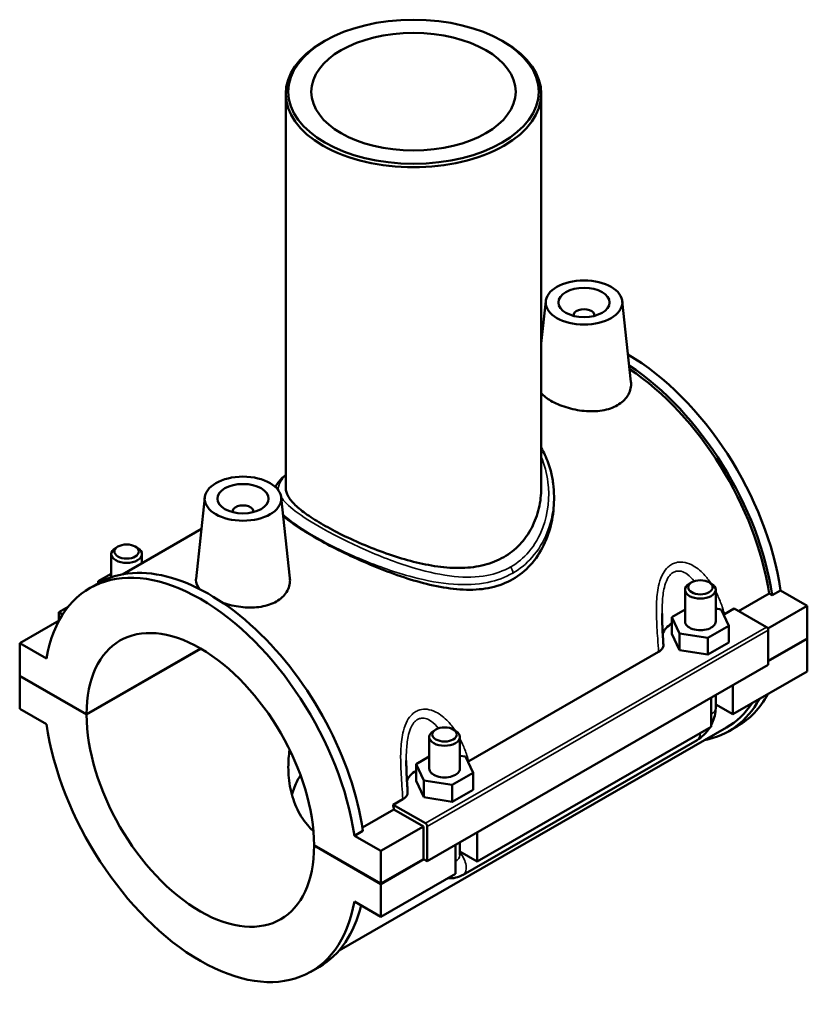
# Model space of a CAD drawing. Header units: millimetres. Extents: x 0 to 1084, y -37 to 1074.
# Tile 5 of 5: x 929 to 1084, y 881 to 1074. Entities that reach past the tile are written whole.
import ezdxf

# ---------------------------------------------------------------- set-up
doc = ezdxf.new("R2010")
doc.units = ezdxf.units.MM
doc.layers.add('Visible (ANSI)', color=7, linetype='Continuous', lineweight=50)
doc.layers.add('Visible Narrow (ANSI)', color=7, linetype='Continuous', lineweight=35)

msp = doc.modelspace()

# ---------------------------------------------------------------- linework, layer by layer
at = {"layer": 'Visible (ANSI)'}
for p, q in [((989.04, 1069.798), (988.685, 1069.592)), ((1023.822, 1069.798), (1024.176, 1069.592)), ((981.431, 1059.452), (981.431, 982.202)), ((1031.431, 1059.452), (1031.431, 982.202)), ((1032.32, 1018.848), (1031.431, 1010.55)), ((1047.292, 1018.848), (1048.989, 1003.016)), ((1037.806, 1016.129), (1037.806, 1015.943)), ((1041.806, 1016.129), (1041.806, 1015.943)), ((979.479, 982.605), (979.322, 982.515)), ((965.57, 980.408), (963.861, 964.475)), ((980.541, 980.408), (982.239, 964.577)), ((1033.931, 980.591), (1033.931, 979.978)), ((971.055, 977.503), (971.055, 977.69)), ((975.055, 977.503), (975.055, 977.69)), ((964.905, 974.213), (949.451, 965.313)), ((948.583, 970.768), (948.157, 970.52)), ((951.99, 970.768), (952.416, 970.52)), ((947.287, 964.74), (947.287, 969.304)), ((953.287, 967.522), (953.287, 969.304)), ((944.71, 963.971), (947.287, 965.455)), ((943.078, 962.625), (944.747, 963.586)), ((944.71, 963.564), (944.71, 963.971)), ((944.859, 963.65), (944.71, 963.971)), ((1060.871, 963.764), (1060.446, 963.517)), ((1064.279, 963.764), (1064.705, 963.517)), ((1059.575, 956.107), (1059.575, 962.3)), ((1065.575, 956.107), (1065.575, 962.3)), ((1070.048, 958.143), (1076.013, 961.578)), ((1076.624, 961.226), (1076.013, 961.578)), ((1078.293, 962.187), (1076.624, 961.226)), ((1078.293, 962.187), (1083.505, 959.186)), ((938.818, 958.937), (936.993, 957.886)), ((1066.658, 958.458), (1065.575, 958.625)), ((1067.293, 957.538), (1069.196, 958.634)), ((1069.196, 958.634), (1075.515, 954.995)), ((1083.505, 959.186), (1075.766, 954.729)), ((1083.505, 959.186), (1083.505, 952.788)), ((936.993, 957.886), (937.752, 957.449)), ((936.993, 956.254), (936.993, 957.886)), ((1059.575, 958.451), (1056.998, 956.967)), ((1056.998, 956.967), (1058.493, 953.756)), ((1056.998, 953.697), (1056.998, 956.967)), ((1068.152, 955.246), (1066.658, 958.458)), ((937.072, 956.3), (929.356, 951.856)), ((1064.069, 952.895), (1068.152, 955.246)), ((1068.152, 951.976), (1068.152, 955.246)), ((1056.998, 953.697), (1058.493, 950.486)), ((1058.493, 950.486), (1058.493, 953.756)), ((1058.493, 953.756), (1064.069, 952.895)), ((1064.069, 949.625), (1064.069, 952.895)), ((1075.869, 954.382), (1075.869, 947.576)), ((1075.869, 948.391), (1083.505, 952.788)), ((1083.434, 952.748), (1083.505, 952.707)), ((934.568, 948.855), (929.356, 951.856)), ((929.356, 951.856), (929.356, 945.459)), ((1064.069, 949.625), (1068.152, 951.976)), ((1083.505, 952.707), (1075.869, 948.309)), ((1083.505, 952.707), (1083.505, 946.309)), ((942.438, 937.926), (964.762, 950.782)), ((964.833, 950.741), (942.438, 937.844)), ((1017.23, 928.709), (1054.411, 950.12)), ((1058.493, 950.486), (1064.069, 949.625)), ((1075.869, 947.576), (1009.118, 909.137)), ((929.356, 945.459), (942.438, 937.926)), ((929.356, 945.377), (929.427, 945.418)), ((929.356, 945.377), (929.356, 938.98)), ((942.438, 937.844), (929.356, 945.377)), ((1083.505, 946.309), (1068.939, 937.921)), ((1068.939, 943.586), (1068.939, 937.921)), ((1065.575, 939.143), (1065.575, 941.649)), ((1064.696, 935.478), (1064.696, 941.143)), ((1068.939, 937.921), (1065.575, 939.858)), ((929.356, 938.98), (934.568, 935.978)), ((1064.696, 935.478), (1018.876, 909.092)), ((1068.114, 934.58), (1069.783, 935.541)), ((1067.69, 935.317), (991.869, 891.654)), ((1009.512, 933.47), (1009.512, 927.277)), ((1010.808, 934.934), (1010.382, 934.687)), ((1014.216, 934.934), (1014.641, 934.687)), ((1015.512, 933.47), (1015.512, 927.277)), ((1016.13, 906.483), (1061.951, 932.869)), ((1009.512, 929.622), (1006.935, 928.138)), ((1016.594, 929.628), (1015.512, 929.795)), ((1018.089, 926.417), (1016.594, 929.628)), ((1006.935, 928.138), (1008.429, 924.926)), ((1006.935, 924.868), (1006.935, 928.138)), ((1014.006, 924.066), (1018.089, 926.417)), ((1018.089, 923.147), (1018.089, 926.417)), ((1006.935, 924.868), (1008.429, 921.656)), ((1008.429, 921.656), (1008.429, 924.926)), ((1008.429, 924.926), (1014.006, 924.066)), ((1014.006, 920.796), (1014.006, 924.066)), ((1014.006, 920.796), (1018.089, 923.147)), ((1002.445, 920.195), (1004.347, 921.29)), ((1008.764, 916.556), (1002.445, 920.195)), ((1008.429, 921.656), (1014.006, 920.796)), ((996.425, 915.747), (1002.587, 919.295)), ((1008.411, 915.942), (1002.587, 919.295)), ((996.523, 915.099), (994.855, 914.138)), ((1008.411, 915.942), (1000.067, 911.137)), ((1008.411, 909.544), (1008.411, 915.942)), ((1009.118, 909.137), (1009.118, 915.943)), ((1018.876, 914.756), (1018.876, 909.092)), ((986.985, 912.273), (1000.067, 904.739)), ((1000.067, 911.137), (994.855, 914.138)), ((1014.633, 906.649), (1014.633, 912.313)), ((1015.512, 912.819), (1015.512, 910.313)), ((986.985, 912.191), (987.056, 912.232)), ((1000.067, 904.658), (986.985, 912.191)), ((1000.067, 904.739), (1000.067, 911.137)), ((1018.876, 909.092), (1015.512, 911.029)), ((1000.067, 904.739), (1008.411, 909.544)), ((1008.482, 909.503), (1000.067, 904.658)), ((1008.411, 909.544), (1009.118, 909.137)), ((1014.633, 906.649), (1000.067, 898.26)), ((1000.067, 898.26), (1000.067, 904.658)), ((994.855, 901.262), (1000.067, 898.26)), ((986.345, 887.492), (988.013, 888.453))]:
    msp.add_line(p, q, dxfattribs=at)
for centre, major_axis in [((1006.431, 1059.86), (-24.5, 0)), ((1006.431, 1059.86), (-20, 0)), ((1039.806, 1018.582), (-7.5, 0)), ((1039.806, 1018.582), (-5, 0)), ((973.055, 980.142), (-7.5, 0)), ((973.055, 980.142), (-5, 0)), ((950.287, 969.794), (-2.4, 0)), ((1062.575, 962.79), (-2.4, 0)), ((1012.512, 933.961), (-2.4, 0))]:
    msp.add_ellipse(centre, major_axis=major_axis, ratio=0.5758617, dxfattribs=at)
for centre, major_axis, ratio, start_param, end_param in [((1006.431, 1059.452), (-25, 0), 0.5758617, 5.5016397, 10.2063236), ((1039.806, 1016.129), (-2, 0), 0.5758617, 2.9729035, 6.4518745), ((1048.15, 973.107), (-21.633, 37.566), 0.5780931, 6.068616, 6.0766304), ((1046.481, 972.146), (-21.633, 37.566), 0.5780931, 6.0083532, 6.0129531), ((1046.481, 972.146), (-21.209, 36.83), 0.5780931, 6.022855, 6.0242616), ((1048.15, 973.107), (-21.633, 37.566), 0.5780931, 4.1115997, 5.4911557), ((1046.481, 972.146), (21.633, -37.566), 0.5780931, 0.9700071, 2.2875752), ((1046.481, 972.146), (-21.209, 36.83), 0.5780931, 4.1152957, 5.4250721), ((973.055, 977.69), (-2, 0), 0.5758617, 2.9729035, 6.4518745), ((950.287, 969.304), (3, 0), 0.5758617, 2.360047, 7.0647309), ((964.712, 925.058), (-21.633, 37.566), 0.5780931, 4.1115997, 6.887842), ((966.38, 926.019), (-21.633, 37.566), 0.5780931, 4.1115997, 6.2831853), ((1062.575, 962.3), (-3, 0), 0.5758617, 5.5016397, 10.2063236), ((964.712, 925.058), (-15.72, 27.297), 0.5780931, 3.9305118, 7.0689299), ((1062.575, 952.837), (-7.5, 0), 0.5758617, 5.5507827, 6.0898836), ((1062.575, 956.107), (-3, 0), 0.5758617, 0, 3.1415927), ((1075.515, 954.586), (-0.25, 0.433), 0.5780931, 3.9289245, 5.4997209), ((1048.15, 973.107), (21.633, -37.566), 0.5780931, 0, 0.3401581), ((1046.481, 972.146), (21.633, -37.566), 0.5780931, 6.0848308, 6.6233434), ((1046.481, 972.146), (21.209, -36.83), 0.5780931, 0, 0.278183), ((964.712, 925.058), (15.72, -27.297), 0.5780931, 3.9305118, 7.0689299), ((964.712, 925.058), (21.633, -37.566), 0.5780931, 4.1115997, 6.887842), ((1012.512, 933.47), (-3, 0), 0.5758617, 5.5016397, 10.2063236), ((1012.512, 924.007), (-7.5, 0), 0.5758617, 5.5507827, 6.0898836), ((1012.512, 927.277), (-3, 0), 0.5758617, 0, 3.1415927), ((973.055, 929.863), (-21.209, 36.83), 0.5780931, 4.1152957, 4.1392963), ((1008.764, 916.147), (0.25, -0.433), 0.5780931, 0.7873319, 2.3581282), ((966.38, 926.019), (21.633, -37.566), 0.5780931, 0, 0.5491962)]:
    msp.add_ellipse(centre, major_axis=major_axis, ratio=ratio, start_param=start_param, end_param=end_param, dxfattribs=at)
for points, knots in [([(1048.989, 1003.016), (1049.003, 1002.885), (1049.011, 1002.755), (1049.022, 1001.857), (1048.801, 1001.034), (1047.875, 999.565), (1047.169, 998.921), (1046.348, 998.448)], [4.81322427, 4.81322427, 4.81322427, 4.81322427, 4.87145854, 4.87145854, 5.21989138, 5.21989138, 5.56832423, 5.56832423, 5.56832423, 5.56832423]), ([(1046.348, 998.448), (1045.527, 997.975), (1044.486, 997.613), (1042.212, 997.24), (1040.978, 997.225), (1038.672, 997.444), (1037.444, 997.692), (1035.182, 998.393), (1034.147, 998.846), (1032.569, 999.754), (1031.902, 1000.261), (1031.431, 1000.79)], [0, 0, 0, 0, 0.3484328, 0.3484328, 0.6968657, 0.6968657, 1.0444734, 1.0444734, 1.3920811, 1.3920811, 1.7140578, 1.7140578, 1.7140578, 1.7140578]), ([(1031.431, 990.078), (1031.688, 989.643), (1031.925, 989.197), (1032.627, 987.725), (1033.012, 986.661), (1033.51, 984.761), (1033.668, 983.937), (1033.879, 982.273), (1033.931, 981.432), (1033.931, 980.591)], [22.4058632, 22.4058632, 22.4058632, 22.4058632, 22.5841452, 22.5841452, 22.9827297, 22.9827297, 23.2786559, 23.2786559, 23.5745821, 23.5745821, 23.5745821, 23.5745821]), ([(979.395, 982.45), (979.552, 982.756), (979.741, 983.045), (980.359, 983.845), (980.852, 984.327), (981.431, 984.811)], [15.42649754, 15.42649754, 15.42649754, 15.42649754, 15.65594557, 15.65594557, 16.08915732, 16.08915732, 16.08915732, 16.08915732]), ([(1031.431, 982.202), (1031.431, 980.923), (1031.286, 979.592), (1030.67, 976.965), (1030.199, 975.671), (1028.942, 973.258), (1028.154, 972.139), (1026.309, 970.19), (1025.251, 969.361), (1022.966, 968.045), (1021.683, 967.526), (1018.916, 966.819), (1017.431, 966.629), (1014.357, 966.548), (1012.764, 966.654), (1009.574, 967.089), (1007.975, 967.416), (1004.894, 968.194), (1003.298, 968.672), (1000.105, 969.762), (998.509, 970.373), (995.427, 971.662), (993.938, 972.341), (991.17, 973.702), (989.891, 974.384), (987.616, 975.694), (986.559, 976.357), (984.712, 977.654), (983.921, 978.287), (982.661, 979.499), (982.19, 980.079), (981.575, 981.182), (981.431, 981.705), (981.431, 982.202)], [5.8002264, 5.8002264, 5.8002264, 5.8002264, 6.2851457, 6.2851457, 6.770065, 6.770065, 7.2549843, 7.2549843, 7.7399036, 7.7399036, 8.2248229, 8.2248229, 8.7097422, 8.7097422, 9.1946615, 9.1946615, 9.6795808, 9.6795808, 10.1621494, 10.1621494, 10.6447181, 10.6447181, 11.1272867, 11.1272867, 11.6098554, 11.6098554, 12.092424, 12.092424, 12.5749927, 12.5749927, 13.0575613, 13.0575613, 13.54013, 13.54013, 13.54013, 13.54013]), ([(1033.931, 979.978), (1033.931, 978.5), (1033.772, 976.958), (1033.101, 973.911), (1032.588, 972.406), (1031.214, 969.603), (1030.351, 968.303), (1028.319, 966.056), (1027.15, 965.11), (1025.876, 964.377)], [15.0493937, 15.0493937, 15.0493937, 15.0493937, 15.5897822, 15.5897822, 16.1301706, 16.1301706, 16.6705591, 16.6705591, 17.2109476, 17.2109476, 17.2109476, 17.2109476]), ([(1025.876, 964.377), (1024.603, 963.643), (1023.18, 963.096), (1020.122, 962.413), (1018.488, 962.274), (1015.113, 962.342), (1013.368, 962.547), (1009.874, 963.196), (1008.124, 963.639), (1004.754, 964.641), (1003.009, 965.237), (999.512, 966.563), (997.758, 967.291), (994.366, 968.802), (992.724, 969.587), (989.665, 971.138), (988.247, 971.904), (985.724, 973.357), (984.556, 974.08), (982.519, 975.463), (981.651, 976.125), (980.951, 976.752), (980.941, 976.76), (980.931, 976.769)], [0, 0, 0, 0, 0.5403885, 0.5403885, 1.0807769, 1.0807769, 1.6211654, 1.6211654, 2.1615539, 2.1615539, 2.6968496, 2.6968496, 3.2321454, 3.2321454, 3.7674411, 3.7674411, 4.3027369, 4.3027369, 4.8380327, 4.8380327, 5.3733284, 5.3733284, 5.3808701, 5.3808701, 5.3808701, 5.3808701]), ([(964.627, 962.412), (964.608, 962.434), (964.589, 962.455), (964.097, 963.051), (963.858, 963.648), (963.848, 964.296), (963.852, 964.385), (963.862, 964.474)], [4.51061605, 4.51061605, 4.51061605, 4.51061605, 4.52385085, 4.52385085, 4.87145854, 4.87145854, 4.92628851, 4.92628851, 4.92628851, 4.92628851]), ([(982.238, 964.577), (982.252, 964.446), (982.26, 964.316), (982.271, 963.418), (982.05, 962.595), (981.124, 961.126), (980.418, 960.482), (979.597, 960.009)], [7.59738638, 7.59738638, 7.59738638, 7.59738638, 7.65562065, 7.65562065, 8.0040535, 8.0040535, 8.35248634, 8.35248634, 8.35248634, 8.35248634]), ([(979.597, 960.009), (978.776, 959.536), (977.735, 959.174), (975.461, 958.801), (974.227, 958.786), (971.921, 959.005), (970.693, 959.253), (969.406, 959.652), (969.253, 959.702), (969.101, 959.754)], [2.7841621, 2.7841621, 2.7841621, 2.7841621, 3.132595, 3.132595, 3.4810278, 3.4810278, 3.8286355, 3.8286355, 3.8764562, 3.8764562, 3.8764562, 3.8764562]), ([(1055.346, 951.511), (1055.321, 951.92), (1055.295, 952.331), (1055.245, 953.153), (1055.22, 953.565), (1055.175, 954.39), (1055.154, 954.802), (1055.117, 955.625), (1055.102, 956.036), (1055.081, 956.854), (1055.075, 957.26), (1055.075, 957.663)], [0.40803886, 0.40803886, 0.40803886, 0.40803886, 0.539117, 0.539117, 0.67019513, 0.67019513, 0.80127327, 0.80127327, 0.9323514, 0.9323514, 1.06342954, 1.06342954, 1.06342954, 1.06342954]), ([(1054.411, 950.12), (1054.644, 950.254), (1054.838, 950.409), (1055.14, 950.747), (1055.244, 950.928), (1055.339, 951.247), (1055.355, 951.379), (1055.346, 951.511)], [-0.33117064, -0.33117064, -0.33117064, -0.33117064, -0.2321947, -0.2321947, -0.1330831, -0.1330831, -0.06387476, -0.06387476, -0.06387476, -0.06387476]), ([(1064.696, 935.812), (1064.766, 935.943), (1064.832, 936.076), (1065.102, 936.661), (1065.269, 937.132), (1065.505, 938.108), (1065.575, 938.614), (1065.575, 939.143)], [3.99006654, 3.99006654, 3.99006654, 3.99006654, 4.08407045, 4.08407045, 4.39822972, 4.39822972, 4.71238898, 4.71238898, 4.71238898, 4.71238898]), ([(1061.951, 932.869), (1062.409, 933.133), (1062.813, 933.446), (1063.541, 934.139), (1063.865, 934.519), (1064.241, 935.051), (1064.327, 935.181), (1064.409, 935.312)], [3.14159265, 3.14159265, 3.14159265, 3.14159265, 3.45575192, 3.45575192, 3.76991118, 3.76991118, 3.86828424, 3.86828424, 3.86828424, 3.86828424]), ([(986.864, 914.992), (986.564, 915.264), (986.276, 915.552), (985.089, 916.855), (984.318, 918.014), (983.098, 920.541), (982.648, 921.912), (982.064, 924.728), (981.931, 926.172), (981.931, 928.678), (982.013, 929.821), (982.185, 930.968)], [4.2716103, 4.2716103, 4.2716103, 4.2716103, 4.4182186, 4.4182186, 4.9033505, 4.9033505, 5.3884824, 5.3884824, 5.8736142, 5.8736142, 6.2553586, 6.2553586, 6.2553586, 6.2553586]), ([(1005.283, 922.682), (1005.258, 923.091), (1005.232, 923.501), (1005.181, 924.324), (1005.157, 924.736), (1005.111, 925.56), (1005.09, 925.973), (1005.054, 926.796), (1005.039, 927.207), (1005.018, 928.024), (1005.012, 928.431), (1005.012, 928.834)], [0.40736092, 0.40736092, 0.40736092, 0.40736092, 0.53843906, 0.53843906, 0.6695172, 0.6695172, 0.80059533, 0.80059533, 0.93167347, 0.93167347, 1.06275161, 1.06275161, 1.06275161, 1.06275161]), ([(984.318, 925.989), (984.117, 925.664), (983.928, 925.33), (983.289, 924.095), (982.914, 923.15), (982.628, 922.185)], [8.41046434, 8.41046434, 8.41046434, 8.41046434, 8.54655616, 8.54655616, 8.90450426, 8.90450426, 8.90450426, 8.90450426]), ([(1004.347, 921.29), (1004.581, 921.425), (1004.775, 921.579), (1005.076, 921.917), (1005.181, 922.099), (1005.276, 922.417), (1005.291, 922.55), (1005.283, 922.682)], [-0.33117064, -0.33117064, -0.33117064, -0.33117064, -0.2321947, -0.2321947, -0.1330831, -0.1330831, -0.06387476, -0.06387476, -0.06387476, -0.06387476]), ([(1013.199, 905.823), (1013.594, 905.777), (1013.976, 905.79), (1014.846, 905.918), (1015.308, 906.074), (1015.865, 906.336), (1016, 906.407), (1016.13, 906.483)], [2.6025278, 2.6025278, 2.6025278, 2.6025278, 2.7863637, 2.7863637, 3.05209867, 3.05209867, 3.14159265, 3.14159265, 3.14159265, 3.14159265])]:
    msp.add_open_spline(points, degree=3, knots=knots, dxfattribs=at)
for points in [[(1067.127, 957.449), (1067.184, 957.478), (1067.24, 957.507), (1067.293, 957.538)], [(1017.064, 928.62), (1017.121, 928.648), (1017.176, 928.678), (1017.23, 928.709)]]:
    msp.add_open_spline(points, degree=3, dxfattribs=at)
at = {"layer": 'Visible Narrow (ANSI)'}
for p, q in [((1075.515, 954.995), (1008.764, 916.556)), ((1009.118, 915.943), (1075.869, 954.382))]:
    msp.add_line(p, q, dxfattribs=at)
for centre, major_axis, ratio, start_param, end_param in [((1024.816, 966.187), (-0.749, 1.3), 0.5780931, 3.9289245, 4.8450486), ((1062.575, 939.143), (3, 0), 0.5758617, 5.4977871, 6.2831853), ((1060.454, 935.469), (1.497, -2.6), 0.5780931, 0, 0.7911844), ((1014.633, 909.082), (1.497, -2.6), 0.5780931, 0, 1.9310496), ((1012.512, 910.313), (3, 0), 0.5758617, 5.4977871, 6.2831853)]:
    msp.add_ellipse(centre, major_axis=major_axis, ratio=ratio, start_param=start_param, end_param=end_param, dxfattribs=at)
for points, knots in [([(1031.43, 988.317), (1032.099, 986.76), (1032.537, 985.099), (1033.115, 980.424), (1032.784, 977.331), (1031.102, 972.763), (1030.175, 971.119), (1027.98, 968.552), (1026.797, 967.558), (1025.461, 966.788)], [22.6958054, 22.6958054, 22.6958054, 22.6958054, 23.3299129, 23.3299129, 24.446506, 24.446506, 25.1452059, 25.1452059, 25.7239051, 25.7239051, 25.7239051, 25.7239051]), ([(979.99, 981.785), (979.909, 982.396), (980.068, 982.985), (980.702, 983.948), (981.024, 984.313), (981.432, 984.693)], [14.9376886, 14.9376886, 14.9376886, 14.9376886, 15.5908255, 15.5908255, 15.979272, 15.979272, 15.979272, 15.979272]), ([(1025.461, 966.788), (1024.053, 965.977), (1022.475, 965.418), (1018.784, 964.728), (1016.628, 964.7), (1011.935, 965.174), (1009.378, 965.735), (1003.558, 967.434), (1000.276, 968.69), (994.106, 971.399), (991.216, 972.846), (986.555, 975.464), (984.703, 976.642), (981.998, 978.7), (981.077, 979.596), (980.54, 980.422)], [8.574635, 8.574635, 8.574635, 8.574635, 9.1848911, 9.1848911, 9.9159748, 9.9159748, 10.7324324, 10.7324324, 11.7646466, 11.7646466, 12.7667579, 12.7667579, 13.6511513, 13.6511513, 14.4683887, 14.4683887, 14.4683887, 14.4683887]), ([(1025.876, 965.577), (1027.289, 966.39), (1028.546, 967.426), (1030.89, 970.077), (1031.891, 971.762), (1033.489, 975.796), (1033.932, 978.202), (1033.931, 980.59)], [-25.7239051, -25.7239051, -25.7239051, -25.7239051, -25.1452059, -25.1452059, -24.446506, -24.446506, -23.5745821, -23.5745821, -23.5745821, -23.5745821]), ([(980.898, 977.092), (981.267, 976.734), (981.688, 976.368), (983.577, 974.862), (985.46, 973.641), (990.228, 970.976), (993.199, 969.53), (999.569, 966.869), (1002.97, 965.662), (1009.019, 964.075), (1011.683, 963.574), (1016.587, 963.22), (1018.845, 963.309), (1022.724, 964.109), (1024.386, 964.719), (1025.876, 965.577)], [-13.9468078, -13.9468078, -13.9468078, -13.9468078, -13.6511513, -13.6511513, -12.7667579, -12.7667579, -11.7646466, -11.7646466, -10.7324324, -10.7324324, -9.9159748, -9.9159748, -9.1848911, -9.1848911, -8.574635, -8.574635, -8.574635, -8.574635]), ([(1064.661, 963.542), (1064.239, 964.18), (1063.773, 964.784), (1062.55, 966.089), (1061.748, 966.74), (1060.317, 967.46), (1059.729, 967.651), (1058.667, 967.767), (1058.194, 967.736), (1057.463, 967.534), (1057.19, 967.421), (1056.932, 967.272), (1056.674, 967.124), (1056.431, 966.94), (1055.845, 966.383), (1055.533, 965.962), (1054.944, 964.896), (1054.696, 964.223), (1054.224, 962.407), (1054.085, 961.214), (1053.974, 959.064), (1053.973, 958.108), (1054.032, 955.661), (1054.126, 954.179), (1054.287, 951.847), (1054.351, 950.977), (1054.411, 950.12)], [-3.2371112, -3.2371112, -3.2371112, -3.2371112, -2.9913916, -2.9913916, -2.6514197, -2.6514197, -2.4327341, -2.4327341, -2.2576134, -2.2576134, -2.148163, -2.148163, -2.148163, -2.0387126, -2.0387126, -1.8635919, -1.8635919, -1.6449063, -1.6449063, -1.3049344, -1.3049344, -1.0367777, -1.0367777, -0.6140693, -0.6140693, -0.3567341, -0.3567341, -0.3567341, -0.3567341]), ([(1055.075, 957.663), (1055.075, 958.397), (1055.091, 959.128), (1055.195, 960.859), (1055.31, 961.851), (1055.667, 963.336), (1055.851, 963.879), (1056.277, 964.723), (1056.502, 965.05), (1056.918, 965.47), (1057.09, 965.605), (1057.272, 965.71), (1057.453, 965.814), (1057.645, 965.889), (1058.156, 966.003), (1058.484, 965.994), (1059.22, 965.819), (1059.626, 965.615), (1060.495, 964.985), (1060.946, 964.518), (1061.357, 963.981)], [1.0634295, 1.0634295, 1.0634295, 1.0634295, 1.3049344, 1.3049344, 1.6449063, 1.6449063, 1.8635919, 1.8635919, 2.0387126, 2.0387126, 2.148163, 2.148163, 2.148163, 2.2576134, 2.2576134, 2.4327341, 2.4327341, 2.6514197, 2.6514197, 2.9267931, 2.9267931, 2.9267931, 2.9267931]), ([(1067.293, 957.538), (1067.081, 958.307), (1066.833, 959.072), (1066.262, 960.559), (1065.94, 961.284), (1065.575, 961.985)], [-3.9395919, -3.9395919, -3.9395919, -3.9395919, -3.68225672, -3.68225672, -3.42994035, -3.42994035, -3.42994035, -3.42994035]), ([(1014.598, 934.712), (1014.176, 935.351), (1013.709, 935.955), (1012.487, 937.26), (1011.685, 937.911), (1010.254, 938.63), (1009.665, 938.822), (1008.603, 938.937), (1008.131, 938.906), (1007.399, 938.705), (1007.127, 938.591), (1006.869, 938.443), (1006.611, 938.294), (1006.368, 938.111), (1005.782, 937.554), (1005.47, 937.133), (1004.881, 936.067), (1004.633, 935.394), (1004.161, 933.578), (1004.022, 932.385), (1003.911, 930.236), (1003.909, 929.28), (1003.968, 926.833), (1004.063, 925.35), (1004.224, 923.018), (1004.288, 922.148), (1004.347, 921.29)], [-3.2364333, -3.2364333, -3.2364333, -3.2364333, -2.9906397, -2.9906397, -2.6506951, -2.6506951, -2.4320268, -2.4320268, -2.2569242, -2.2569242, -2.1474851, -2.1474851, -2.1474851, -2.038046, -2.038046, -1.8629434, -1.8629434, -1.6442752, -1.6442752, -1.3043305, -1.3043305, -1.0362018, -1.0362018, -0.6135331, -0.6135331, -0.3560562, -0.3560562, -0.3560562, -0.3560562]), ([(1005.012, 928.834), (1005.012, 929.567), (1005.027, 930.299), (1005.131, 932.03), (1005.246, 933.022), (1005.604, 934.507), (1005.788, 935.049), (1006.214, 935.894), (1006.439, 936.221), (1006.855, 936.641), (1007.027, 936.776), (1007.209, 936.88), (1007.39, 936.985), (1007.581, 937.059), (1008.093, 937.173), (1008.421, 937.165), (1009.157, 936.99), (1009.562, 936.786), (1010.432, 936.156), (1010.883, 935.689), (1011.293, 935.152)], [1.0627516, 1.0627516, 1.0627516, 1.0627516, 1.3043305, 1.3043305, 1.6442752, 1.6442752, 1.8629434, 1.8629434, 2.038046, 2.038046, 2.1474851, 2.1474851, 2.1474851, 2.2569242, 2.2569242, 2.4320268, 2.4320268, 2.6506951, 2.6506951, 2.9261152, 2.9261152, 2.9261152, 2.9261152]), ([(1017.23, 928.709), (1017.018, 929.478), (1016.77, 930.243), (1016.198, 931.731), (1015.877, 932.455), (1015.512, 933.155)], [-3.93891404, -3.93891404, -3.93891404, -3.93891404, -3.6814371, -3.6814371, -3.42926245, -3.42926245, -3.42926245, -3.42926245])]:
    msp.add_open_spline(points, degree=3, knots=knots, dxfattribs=at)

doc.saveas('drawing.dxf')
